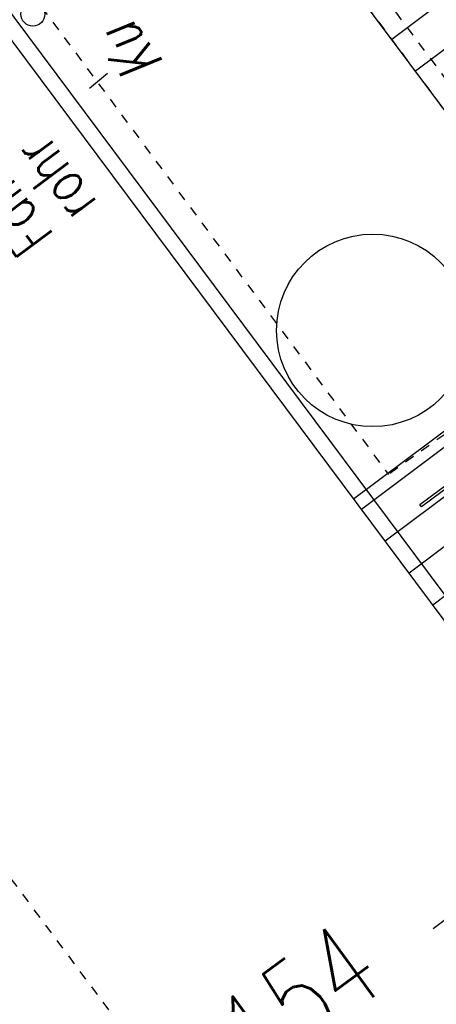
# Model space of a CAD drawing. Header units: metres. Extents: x 2 to 485, y 6 to 594.
# Tile 88 of 176: x 282.56 to 286.89, y 318.68 to 328.91. Entities that reach past the tile are written whole.
import ezdxf
from ezdxf.enums import TextEntityAlignment as Align

# ---------------------------------------------------------------- set-up
doc = ezdxf.new("R2010")
doc.units = ezdxf.units.M
doc.header["$LTSCALE"] = 0.0125
for name, pattern in [('260241_A_bea$0$GESTRICHELTX2', [0.7, 0.5, -0.2]), ('260241_A_bea$0$PUNKTIERT', [0.2, 0, -0.2]), ('GESTRICHELT', [0.4, 0.2, -0.2])]:
    doc.linetypes.add(name, pattern=pattern)
for name, color, linetype in [('260241_A_bea$0$B10_GEBAEUDE', 1, 'Continuous'), ('260241_A_bea$0$B13_GEB_ZUBEHOER', 12, 'Continuous'), ('260241_A_bea$0$B14_GEB_ZUB_GESTR', 12, 'Continuous'), ('260241_A_bea$0$B15_GEB_TXT', 12, 'Continuous'), ('260241_A_bea$0$B25_EINFASS_GEPKT', 7, '260241_A_bea$0$PUNKTIERT'), ('260241_A_bea$0$B28_VEINFASS_TXT', 5, 'Continuous'), ('260241_A_bea$0$B34_ZUBEHOER_1', 6, 'Continuous'), ('f_baum', 3, 'Continuous'), ('f_fahrrad', 201, 'Continuous'), ('f_feuerwehr', 10, 'Continuous'), ('f_schraff', 251, 'Continuous'), ('f_weg', 2, 'Continuous')]:
    doc.layers.add(name, color=color, linetype=linetype)
doc.styles.add('260241_A_bea$0$ROMANS', font='ROMANS')

msp = doc.modelspace()

# ---------------------------------------------------------------- linework, layer by layer
at = {"color": 252}
msp.add_ellipse((282.693, 328.966), major_axis=(0.0884, 0.0884), ratio=1, start_param=5.497787, end_param=11.780972, dxfattribs=at)
at = {"layer": '260241_A_bea$0$B10_GEBAEUDE', "color": 7, "linetype": 'Continuous'}
msp.add_line((288.141, 321.103), (279.934, 332.09), dxfattribs=at)
at = {"layer": '260241_A_bea$0$B13_GEB_ZUBEHOER', "color": 7, "linetype": 'Continuous'}
for p, q in [((288.308, 321.152), (280.024, 332.242)), ((286.857, 319.466), (288.458, 320.67))]:
    msp.add_line(p, q, dxfattribs=at)
at = {"layer": '260241_A_bea$0$B14_GEB_ZUB_GESTR', "color": 7, "linetype": '260241_A_bea$0$GESTRICHELTX2'}
msp.add_line((261.902, 347.56), (304.202, 290.83), dxfattribs=at)
at = {"layer": '260241_A_bea$0$B25_EINFASS_GEPKT', "color": 7, "linetype": '260241_A_bea$0$PUNKTIERT', "ltscale": 0.5}
for p, q in [((283.469, 332.991), (288.13, 326.764)), ((280.514, 332.094), (286.392, 324.184)), ((287.631, 325.063), (286.392, 324.184))]:
    msp.add_line(p, q, dxfattribs=at)
at = {"layer": '260241_A_bea$0$B28_VEINFASS_TXT', "color": 252, "linetype": 'Continuous'}
msp.add_line((283.283, 328.197), (283.469, 328.353), dxfattribs=at)
at = {"layer": 'f_baum'}
msp.add_circle((286.228, 325.68), 1, dxfattribs=at)
at = {"layer": 'f_fahrrad'}
msp.add_lwpolyline([(287.151, 324.156), (286.735, 323.846), (286.718, 323.87), (287.133, 324.18)], close=True, dxfattribs=at)
at = {"layer": 'f_feuerwehr', "linetype": 'GESTRICHELT'}
msp.add_line((315.896, 289.209), (266.222, 355.785), dxfattribs=at)
at = {"layer": 'f_schraff', "linetype": 'Continuous'}
for p, q in [((288.027, 329.904), (286.428, 328.703)), ((288.274, 329.573), (286.675, 328.372)), ((290.249, 326.927), (286.112, 323.819)), ((290.496, 326.596), (286.359, 323.489)), ((290.742, 326.265), (286.606, 323.158)), ((290.989, 325.934), (286.853, 322.827))]:
    msp.add_line(p, q, dxfattribs=at)
at = {"layer": 'f_weg'}
for p, q in [((288.571, 325.831), (282.717, 333.677)), ((286.029, 323.93), (288.571, 325.831))]:
    msp.add_line(p, q, dxfattribs=at)

# ---------------------------------------------------------------- texts
at = {"layer": '260241_A_bea$0$B15_GEB_TXT', "color": 7, "style": '260241_A_bea$0$ROMANS', "width": 0.75}
msp.add_text('154', height=0.875, rotation=36.2781, dxfattribs=at).set_placement((285.04, 317.871))
at = {"layer": '260241_A_bea$0$B28_VEINFASS_TXT', "color": 252, "style": '260241_A_bea$0$ROMANS', "oblique": 15, "width": 0.75}
msp.add_text('Ku', height=0.45, rotation=127.18, dxfattribs=at).set_placement((283.89, 328.692), align=Align.CENTER)
at = {"layer": '260241_A_bea$0$B34_ZUBEHOER_1', "color": 252, "style": '260241_A_bea$0$ROMANS', "width": 0.75}
for s, p in [('rohr', (283.371, 327.003)), ('Fall-', (282.92, 326.667))]:
    msp.add_text(s, height=0.45, rotation=126.6418, dxfattribs=at).set_placement(p)

doc.saveas('drawing.dxf')
